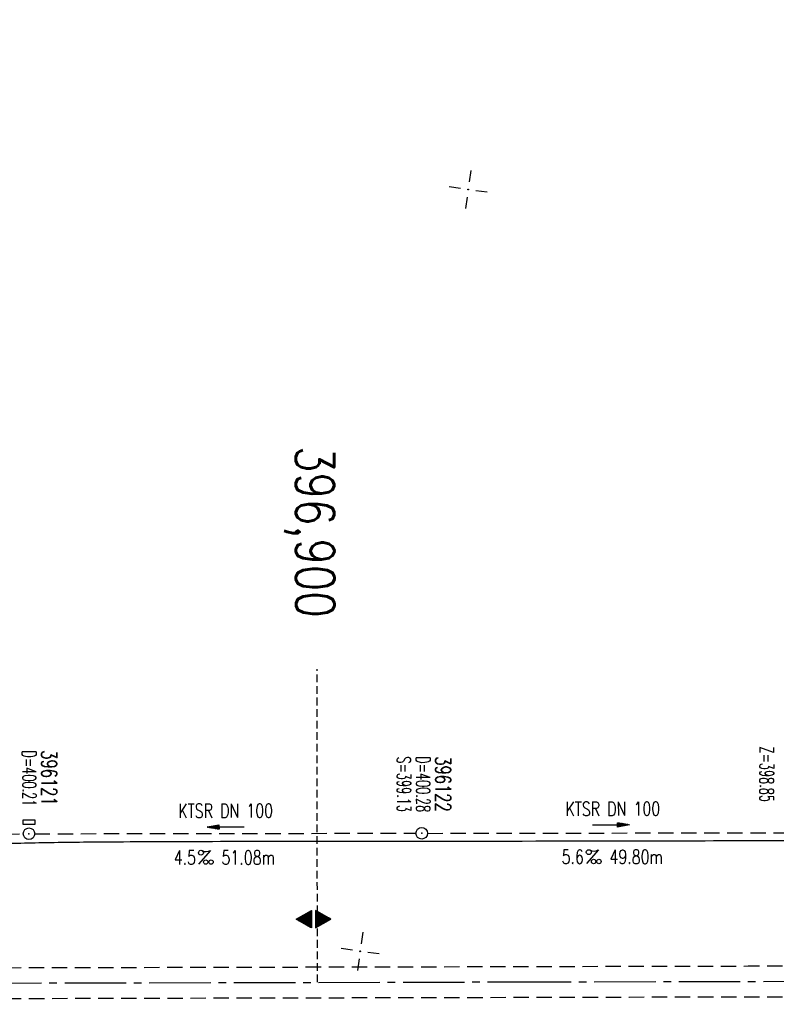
# Model space of a CAD drawing. Extents: x 0 to 1135, y 0 to 594.
# Tile 9 of 44: x 96 to 195, y 328 to 456. Entities that reach past the tile are written whole.
import ezdxf
from ezdxf.enums import TextEntityAlignment as Align

# ---------------------------------------------------------------- set-up
doc = ezdxf.new("R2010")
doc.units = 0
doc.header["$LTSCALE"] = 2
doc.header["$MEASUREMENT"] = 0
for name, pattern in [('ACHSE', [5.5, 4, -0.5, 0.5, -0.5]), ('AUSGEZOGEN', [0]), ('GESTRICH-X2', [1.5, 1, -0.5]), ('GESTRICHELT', [0.75, 0.5, -0.25])]:
    doc.linetypes.add(name, pattern=pattern)
doc.layers.get('0').update_dxf_attribs({"linetype": 'AUSGEZOGEN'})
for name, color, linetype in [('ACHSETOP', 250, 'ACHSE'), ('FBR', 8, 'CONTINUOUS'), ('GEF', 1, 'AUSGEZOGEN'), ('HEKTOM', 250, 'GESTRICHELT'), ('KANAL', 7, 'GESTRICH-X2'), ('MS-UEBERFAHRT', 8, 'GESTRICH-X2'), ('NETZ', 250, 'CONTINUOUS'), ('PFEIL', 7, 'CONTINUOUS'), ('SCHACHTNR', 6, 'CONTINUOUS'), ('SCHSYMBOL', 7, 'CONTINUOUS'), ('TEXTO', 4, 'CONTINUOUS'), ('TEXTU', 4, 'CONTINUOUS')]:
    doc.layers.add(name, color=color, linetype=linetype)
doc.styles.add('ROMANS', font='romans.shx', dxfattribs={"width": 0.8})

# ---------------------------------------------------------------- blocks, each defined once
blk = doc.blocks.new('IKR')
at = {"color": 0}
for p, q in [((0, 1), (0, 2.5)), ((-2.5, 0), (-1, 0)), ((1, 0), (2.5, 0)), ((0, -2.5), (0, -1))]:
    blk.add_line(p, q, dxfattribs=at)
blk.add_circle((0, 0), 0.05, dxfattribs=at)
blk.add_point((0, 0), dxfattribs=at)
blk = doc.blocks.new('GST')
at = {"color": 0}
blk.add_circle((0, 0), 0.75, dxfattribs=at)
blk.add_point((0, 0), dxfattribs=at)
blk = doc.blocks.new('13')
blk.add_lwpolyline([(0.76, 1.22), (-0.75, 1.22), (-0.75, 1.8), (0.76, 1.8)], close=True)
at = {"rotation": 180}
blk.add_blockref('GST', (0, 0), dxfattribs=at)
blk = doc.blocks.new('PROM')
blk.add_line((1.57, 1.82), (0.02, 0.02))
for centre, radius in [((0.32, 1.51), 0.317), ((0.94, 0.29), 0.283), ((1.64, 0.29), 0.283)]:
    blk.add_circle(centre, radius)
blk.add_arc((0.99, 2.68), 1.03, 239.1414, 303.3549)
blk = doc.blocks.new('PFEIL2')
at = {"color": 0}
for p, q in [((0.88, 0), (-2.4, -0.01)), ((0.88, -0.27), (0.88, 0.28)), ((0.88, 0.28), (2.43, 0.01)), ((0.91, 0.27), (0.88, 0.26)), ((0.97, 0.26), (0.88, 0.25)), ((1.02, 0.25), (0.88, 0.23)), ((1.07, 0.24), (0.88, 0.21)), ((1.13, 0.23), (0.88, 0.19)), ((1.18, 0.22), (0.88, 0.17)), ((1.24, 0.21), (0.88, 0.15)), ((1.29, 0.21), (0.88, 0.14)), ((1.34, 0.2), (0.88, 0.12)), ((1.4, 0.19), (0.88, 0.1)), ((1.45, 0.18), (0.88, 0.08)), ((1.51, 0.17), (0.88, 0.06)), ((1.56, 0.16), (0.88, 0.04)), ((1.61, 0.15), (0.88, 0.02)), ((1.67, 0.14), (0.88, 0.01)), ((1.72, 0.13), (0.88, -0.01)), ((1.78, 0.12), (0.88, -0.03)), ((1.83, 0.11), (0.88, -0.05)), ((1.88, 0.1), (0.88, -0.07)), ((1.94, 0.09), (0.88, -0.09)), ((2.05, 0.08), (0.88, -0.12)), ((1.99, 0.08), (0.88, -0.11)), ((2.1, 0.07), (0.88, -0.14)), ((2.15, 0.06), (0.88, -0.16)), ((2.21, 0.05), (0.88, -0.18)), ((2.26, 0.04), (0.88, -0.2)), ((2.32, 0.03), (0.88, -0.22)), ((2.37, 0.02), (0.88, -0.23)), ((2.42, 0.01), (0.88, -0.25)), ((2.43, 0.01), (0.88, -0.27))]:
    blk.add_line(p, q, dxfattribs=at)
blk = doc.blocks.new('10')
blk.add_blockref('GST', (0, 0))
blk = doc.blocks.new('*X18')
at = {"color": 0}
for p, q in [((377.107, 180.991), (378.197, 182.081)), ((377.112, 181.023), (378.187, 182.097)), ((377.116, 180.991), (378.2, 182.075)), ((377.124, 181.044), (378.184, 182.103)), ((377.125, 180.991), (378.203, 182.069)), ((377.133, 180.991), (378.206, 182.064)), ((377.136, 181.065), (378.181, 182.109)), ((377.142, 180.991), (378.21, 182.058)), ((377.148, 181.085), (378.177, 182.114)), ((377.151, 180.991), (378.213, 182.053)), ((377.16, 180.991), (378.216, 182.047)), ((377.161, 181.106), (378.174, 182.12)), ((377.169, 180.991), (378.219, 182.041)), ((377.173, 181.127), (378.171, 182.125)), ((377.178, 180.991), (378.223, 182.036)), ((377.185, 181.148), (378.168, 182.131)), ((377.186, 180.991), (378.226, 182.03)), ((377.195, 180.991), (378.229, 182.025)), ((377.197, 181.169), (378.164, 182.137)), ((377.204, 180.991), (378.232, 182.019)), ((377.209, 181.19), (378.161, 182.142)), ((377.213, 180.991), (378.236, 182.013)), ((377.221, 181.211), (378.158, 182.148)), ((377.222, 180.991), (378.239, 182.008)), ((377.231, 180.991), (378.242, 182.002)), ((377.233, 181.232), (378.155, 182.153)), ((377.239, 180.991), (378.245, 181.997)), ((377.245, 181.253), (378.151, 182.159)), ((377.248, 180.991), (378.248, 181.991)), ((377.257, 181.274), (378.148, 182.165)), ((377.257, 180.991), (378.252, 181.985)), ((377.266, 180.991), (378.255, 181.98)), ((377.269, 181.295), (378.145, 182.17)), ((377.275, 180.991), (378.258, 181.974)), ((377.281, 181.316), (378.142, 182.176)), ((377.284, 180.991), (378.261, 181.969)), ((377.292, 180.991), (378.265, 181.963)), ((377.293, 181.336), (378.138, 182.181)), ((377.301, 180.991), (378.268, 181.957)), ((377.305, 181.357), (378.135, 182.187)), ((377.31, 180.991), (378.271, 181.952)), ((377.318, 181.378), (378.132, 182.193)), ((377.319, 180.991), (378.274, 181.946)), ((377.328, 180.991), (378.278, 181.941)), ((377.33, 181.399), (378.129, 182.198)), ((377.337, 180.991), (378.281, 181.935)), ((377.342, 181.42), (378.126, 182.204)), ((377.346, 180.991), (378.284, 181.929)), ((377.354, 181.441), (378.122, 182.209)), ((377.354, 180.991), (378.287, 181.924)), ((377.363, 180.991), (378.291, 181.918)), ((377.366, 181.462), (378.119, 182.215)), ((377.372, 180.991), (378.294, 181.913)), ((377.378, 181.483), (378.116, 182.221)), ((377.381, 180.991), (378.297, 181.907)), ((377.39, 181.504), (378.113, 182.226)), ((377.39, 180.991), (378.3, 181.901)), ((377.399, 180.991), (378.303, 181.896)), ((377.402, 181.525), (378.109, 182.232)), ((377.407, 180.991), (378.307, 181.89)), ((377.414, 181.546), (378.106, 182.238)), ((377.416, 180.991), (378.31, 181.884)), ((377.425, 180.991), (378.313, 181.879)), ((377.426, 181.566), (378.103, 182.243)), ((377.434, 180.991), (378.316, 181.873)), ((377.438, 181.587), (378.1, 182.249)), ((377.443, 180.991), (378.32, 181.868)), ((377.45, 181.608), (378.096, 182.254)), ((377.452, 180.991), (378.323, 181.862)), ((377.46, 180.991), (378.326, 181.856)), ((377.462, 181.629), (378.093, 182.26)), ((377.469, 180.991), (378.329, 181.851)), ((377.474, 181.65), (378.09, 182.266)), ((377.478, 180.991), (378.333, 181.845)), ((377.487, 181.671), (378.087, 182.271)), ((377.487, 180.991), (378.336, 181.84)), ((377.496, 180.991), (378.339, 181.834)), ((377.499, 181.692), (378.083, 182.277)), ((377.505, 180.991), (378.342, 181.828)), ((377.511, 181.713), (378.08, 182.282)), ((377.513, 180.991), (378.346, 181.823)), ((377.522, 180.991), (378.349, 181.817)), ((377.523, 181.734), (378.077, 182.288)), ((377.531, 180.991), (378.352, 181.812)), ((377.535, 181.755), (378.074, 182.294)), ((377.54, 180.991), (378.355, 181.806)), ((377.547, 181.776), (378.071, 182.299)), ((377.549, 180.991), (378.358, 181.8)), ((377.558, 180.991), (378.362, 181.795)), ((377.559, 181.796), (378.067, 182.305)), ((377.566, 180.991), (378.365, 181.789)), ((377.571, 181.817), (378.064, 182.31)), ((377.575, 180.991), (378.368, 181.784)), ((377.583, 181.838), (378.061, 182.316)), ((377.584, 180.991), (378.371, 181.778)), ((377.593, 180.991), (378.375, 181.772)), ((377.595, 181.859), (378.058, 182.322)), ((377.602, 180.991), (378.378, 181.767)), ((377.607, 181.88), (378.054, 182.327)), ((377.611, 180.991), (378.381, 181.761)), ((377.619, 181.901), (378.051, 182.333)), ((377.62, 180.991), (378.384, 181.756)), ((377.628, 180.991), (378.388, 181.75)), ((377.631, 181.922), (378.048, 182.338)), ((377.637, 180.991), (378.391, 181.744)), ((377.644, 181.943), (378.045, 182.344)), ((377.646, 180.991), (378.394, 181.739)), ((377.655, 180.991), (378.397, 181.733)), ((377.656, 181.964), (378.041, 182.35)), ((377.664, 180.991), (378.401, 181.728)), ((377.668, 181.985), (378.038, 182.355)), ((377.673, 180.991), (378.404, 181.722)), ((377.68, 182.006), (378.035, 182.361)), ((377.681, 180.991), (378.407, 181.716)), ((377.69, 180.991), (378.41, 181.711)), ((377.692, 182.027), (378.032, 182.366)), ((377.699, 180.991), (378.413, 181.705)), ((377.704, 182.047), (378.028, 182.372)), ((377.708, 180.991), (378.417, 181.7)), ((377.716, 182.068), (378.025, 182.378)), ((377.717, 180.991), (378.42, 181.694)), ((377.726, 180.991), (378.423, 181.688)), ((377.728, 182.089), (378.022, 182.383)), ((377.734, 180.991), (378.426, 181.683)), ((377.74, 182.11), (378.019, 182.389)), ((377.743, 180.991), (378.43, 181.677)), ((377.752, 182.131), (378.016, 182.394)), ((377.752, 180.991), (378.433, 181.672)), ((377.761, 180.991), (378.436, 181.666)), ((377.764, 182.152), (378.012, 182.4)), ((377.77, 180.991), (378.439, 181.66)), ((377.776, 182.173), (378.009, 182.406)), ((377.779, 180.991), (378.443, 181.655)), ((377.787, 180.991), (378.446, 181.649)), ((377.788, 182.194), (378.006, 182.411)), ((377.796, 180.991), (378.449, 181.644)), ((377.8, 182.215), (378.003, 182.417)), ((377.805, 180.991), (378.452, 181.638)), ((377.813, 182.236), (377.999, 182.422)), ((377.814, 180.991), (378.456, 181.632)), ((377.823, 180.991), (378.459, 181.627)), ((377.825, 182.257), (377.996, 182.428)), ((377.832, 180.991), (378.462, 181.621)), ((377.837, 182.277), (377.993, 182.434)), ((377.84, 180.991), (378.465, 181.616)), ((377.849, 182.298), (377.99, 182.439)), ((377.849, 180.991), (378.468, 181.61)), ((377.858, 180.991), (378.472, 181.604)), ((377.861, 182.319), (377.986, 182.445)), ((377.867, 180.991), (378.475, 181.599)), ((377.873, 182.34), (377.983, 182.45)), ((377.876, 180.991), (378.478, 181.593)), ((377.885, 182.361), (377.98, 182.456)), ((377.885, 180.991), (378.481, 181.588)), ((377.894, 180.991), (378.485, 181.582)), ((377.897, 182.382), (377.977, 182.462)), ((377.902, 180.991), (378.488, 181.576)), ((377.909, 182.403), (377.973, 182.467)), ((377.911, 180.991), (378.491, 181.571)), ((377.92, 180.991), (378.494, 181.565)), ((377.921, 182.424), (377.97, 182.473)), ((377.929, 180.991), (378.498, 181.559)), ((377.933, 182.445), (377.967, 182.478)), ((377.938, 180.991), (378.501, 181.554)), ((377.945, 182.466), (377.964, 182.484)), ((377.947, 180.991), (378.504, 181.548)), ((377.955, 180.991), (378.507, 181.543)), ((377.964, 180.991), (378.511, 181.537)), ((377.973, 180.991), (378.514, 181.531)), ((377.099, 180.568), (377.108, 180.577)), ((377.102, 180.562), (377.117, 180.577)), ((377.106, 180.556), (377.126, 180.577)), ((377.109, 180.551), (377.135, 180.577)), ((377.112, 180.545), (377.144, 180.577)), ((377.115, 180.54), (377.153, 180.577)), ((377.119, 180.534), (377.161, 180.577)), ((377.122, 180.528), (377.17, 180.577)), ((377.125, 180.523), (377.179, 180.577)), ((377.128, 180.517), (377.188, 180.577)), ((377.131, 180.512), (377.197, 180.577)), ((377.135, 180.506), (377.206, 180.577)), ((377.138, 180.5), (377.214, 180.577)), ((377.141, 180.495), (377.223, 180.577)), ((377.144, 180.489), (377.232, 180.577)), ((377.148, 180.484), (377.241, 180.577)), ((377.151, 180.478), (377.25, 180.577)), ((377.154, 180.472), (377.259, 180.577)), ((377.157, 180.467), (377.267, 180.577)), ((377.161, 180.461), (377.276, 180.577)), ((377.164, 180.456), (377.285, 180.577)), ((377.167, 180.45), (377.294, 180.577)), ((377.17, 180.444), (377.303, 180.577)), ((377.174, 180.439), (377.312, 180.577)), ((377.177, 180.433), (377.32, 180.577)), ((377.18, 180.428), (377.329, 180.577)), ((377.183, 180.422), (377.338, 180.577)), ((377.186, 180.416), (377.347, 180.577)), ((377.19, 180.411), (377.356, 180.577)), ((377.193, 180.405), (377.365, 180.577)), ((377.196, 180.4), (377.373, 180.577)), ((377.199, 180.394), (377.382, 180.577)), ((377.203, 180.388), (377.391, 180.577)), ((377.206, 180.383), (377.4, 180.577)), ((377.209, 180.377), (377.409, 180.577)), ((377.212, 180.372), (377.418, 180.577)), ((377.216, 180.366), (377.427, 180.577)), ((377.219, 180.36), (377.435, 180.577)), ((377.222, 180.355), (377.444, 180.577)), ((377.225, 180.349), (377.453, 180.577)), ((377.229, 180.344), (377.462, 180.577)), ((377.232, 180.338), (377.471, 180.577)), ((377.235, 180.332), (377.48, 180.577)), ((377.238, 180.327), (377.488, 180.577)), ((377.241, 180.321), (377.497, 180.577)), ((377.245, 180.315), (377.506, 180.577)), ((377.248, 180.31), (377.515, 180.577)), ((377.251, 180.304), (377.524, 180.577)), ((377.254, 180.299), (377.533, 180.577)), ((377.258, 180.293), (377.541, 180.577)), ((377.261, 180.287), (377.55, 180.577)), ((377.264, 180.282), (377.559, 180.577)), ((377.267, 180.276), (377.568, 180.577)), ((377.271, 180.271), (377.577, 180.577)), ((377.274, 180.265), (377.586, 180.577)), ((377.277, 180.259), (377.594, 180.577)), ((377.28, 180.254), (377.603, 180.577)), ((377.284, 180.248), (377.612, 180.577)), ((377.287, 180.243), (377.621, 180.577)), ((377.29, 180.237), (377.63, 180.577)), ((377.293, 180.231), (377.639, 180.577)), ((377.296, 180.226), (377.647, 180.577)), ((377.3, 180.22), (377.656, 180.577)), ((377.303, 180.215), (377.665, 180.577)), ((377.306, 180.209), (377.674, 180.577)), ((377.309, 180.203), (377.683, 180.577)), ((377.313, 180.198), (377.692, 180.577)), ((377.316, 180.192), (377.701, 180.577)), ((377.319, 180.187), (377.709, 180.577)), ((377.322, 180.181), (377.718, 180.577)), ((377.326, 180.175), (377.727, 180.577)), ((377.329, 180.17), (377.736, 180.577)), ((377.332, 180.164), (377.745, 180.577)), ((377.335, 180.159), (377.754, 180.577)), ((377.339, 180.153), (377.762, 180.577)), ((377.342, 180.147), (377.771, 180.577)), ((377.345, 180.142), (377.78, 180.577)), ((377.348, 180.136), (377.789, 180.577)), ((377.351, 180.131), (377.798, 180.577)), ((377.355, 180.125), (377.807, 180.577)), ((377.358, 180.119), (377.815, 180.577)), ((377.361, 180.114), (377.824, 180.577)), ((377.364, 180.108), (377.833, 180.577)), ((377.368, 180.103), (377.842, 180.577)), ((377.371, 180.097), (377.851, 180.577)), ((377.374, 180.091), (377.86, 180.577)), ((377.377, 180.086), (377.868, 180.577)), ((377.381, 180.08), (377.877, 180.577)), ((377.384, 180.075), (377.886, 180.577)), ((377.387, 180.069), (377.895, 180.577)), ((377.39, 180.063), (377.904, 180.577)), ((377.394, 180.058), (377.913, 180.577)), ((377.397, 180.052), (377.921, 180.577)), ((377.4, 180.047), (377.93, 180.577)), ((377.403, 180.041), (377.939, 180.577)), ((377.406, 180.035), (377.948, 180.577)), ((377.41, 180.03), (377.957, 180.577)), ((377.413, 180.024), (377.966, 180.577)), ((377.416, 180.018), (377.975, 180.577)), ((377.419, 180.013), (377.983, 180.577)), ((377.423, 180.007), (377.992, 180.577)), ((377.426, 180.002), (378.001, 180.577)), ((377.429, 179.996), (378.01, 180.577)), ((377.432, 179.99), (378.019, 180.577)), ((377.436, 179.985), (378.028, 180.577)), ((377.439, 179.979), (378.036, 180.577)), ((377.442, 179.974), (378.045, 180.577)), ((377.445, 179.968), (378.054, 180.577)), ((377.449, 179.962), (378.063, 180.577)), ((377.452, 179.957), (378.072, 180.577)), ((377.455, 179.951), (378.081, 180.577)), ((377.458, 179.946), (378.089, 180.577)), ((377.461, 179.94), (378.098, 180.577)), ((377.465, 179.934), (378.107, 180.577)), ((377.468, 179.929), (378.116, 180.577)), ((377.471, 179.923), (378.125, 180.577)), ((377.474, 179.918), (378.134, 180.577)), ((377.478, 179.912), (378.142, 180.577)), ((377.481, 179.906), (378.151, 180.577)), ((377.484, 179.901), (378.16, 180.577)), ((377.487, 179.895), (378.169, 180.577)), ((377.491, 179.89), (378.178, 180.577)), ((377.494, 179.884), (378.187, 180.577)), ((377.497, 179.878), (378.196, 180.577)), ((377.5, 179.873), (378.204, 180.577)), ((377.504, 179.867), (378.213, 180.577)), ((377.507, 179.862), (378.222, 180.577)), ((377.51, 179.856), (378.231, 180.577)), ((377.513, 179.85), (378.24, 180.577)), ((377.516, 179.845), (378.249, 180.577)), ((377.52, 179.839), (378.257, 180.577)), ((377.523, 179.834), (378.266, 180.577)), ((377.526, 179.828), (378.275, 180.577)), ((377.529, 179.822), (378.284, 180.577)), ((377.533, 179.817), (378.293, 180.577)), ((377.536, 179.811), (378.302, 180.577)), ((377.539, 179.806), (378.31, 180.577)), ((377.542, 179.8), (378.319, 180.577)), ((377.546, 179.794), (378.328, 180.577)), ((377.549, 179.789), (378.337, 180.577)), ((377.552, 179.783), (378.346, 180.577)), ((377.555, 179.778), (378.355, 180.577)), ((377.559, 179.772), (378.363, 180.577)), ((377.562, 179.766), (378.372, 180.577)), ((377.565, 179.761), (378.381, 180.577)), ((377.568, 179.755), (378.39, 180.577)), ((377.571, 179.75), (378.399, 180.577)), ((377.575, 179.744), (378.408, 180.577)), ((377.578, 179.738), (378.416, 180.577)), ((377.581, 179.733), (378.425, 180.577)), ((377.584, 179.727), (378.434, 180.577)), ((377.588, 179.722), (378.443, 180.577)), ((377.591, 179.716), (378.452, 180.577)), ((377.594, 179.71), (378.461, 180.577)), ((377.597, 179.705), (378.47, 180.577)), ((377.601, 179.699), (378.478, 180.577)), ((377.604, 179.693), (378.487, 180.577)), ((377.607, 179.688), (378.496, 180.577)), ((377.61, 179.682), (378.505, 180.577)), ((377.614, 179.677), (378.514, 180.577)), ((377.617, 179.671), (378.523, 180.577)), ((377.62, 179.665), (378.531, 180.577)), ((377.623, 179.66), (378.54, 180.577)), ((377.626, 179.654), (378.549, 180.577)), ((377.63, 179.649), (378.558, 180.577)), ((377.633, 179.643), (378.567, 180.577)), ((377.636, 179.637), (378.576, 180.577)), ((377.639, 179.632), (378.584, 180.577)), ((377.643, 179.626), (378.593, 180.577)), ((377.646, 179.621), (378.602, 180.577)), ((377.649, 179.615), (378.611, 180.577)), ((377.652, 179.609), (378.62, 180.577)), ((377.656, 179.604), (378.629, 180.577)), ((377.659, 179.598), (378.637, 180.577)), ((377.662, 179.593), (378.646, 180.577)), ((377.665, 179.587), (378.655, 180.577)), ((377.669, 179.581), (378.664, 180.577)), ((377.672, 179.576), (378.673, 180.577)), ((377.675, 179.57), (378.682, 180.577)), ((377.678, 179.565), (378.69, 180.577)), ((377.681, 179.559), (378.699, 180.577)), ((377.685, 179.553), (378.708, 180.577)), ((377.688, 179.548), (378.717, 180.577)), ((377.691, 179.542), (378.726, 180.577)), ((377.694, 179.537), (378.735, 180.577)), ((377.698, 179.531), (378.744, 180.577)), ((377.701, 179.525), (378.752, 180.577)), ((377.704, 179.52), (378.761, 180.577)), ((377.707, 179.514), (378.77, 180.577)), ((377.711, 179.509), (378.779, 180.577)), ((377.714, 179.503), (378.788, 180.577)), ((377.717, 179.497), (378.797, 180.577)), ((377.72, 179.492), (378.805, 180.577)), ((377.724, 179.486), (378.814, 180.577)), ((377.982, 180.991), (378.517, 181.526)), ((377.991, 180.991), (378.52, 181.52)), ((378, 180.991), (378.523, 181.515)), ((378.008, 180.991), (378.527, 181.509)), ((378.017, 180.991), (378.53, 181.503)), ((378.026, 180.991), (378.533, 181.498)), ((378.035, 180.991), (378.536, 181.492)), ((378.044, 180.991), (378.54, 181.487)), ((378.053, 180.991), (378.543, 181.481)), ((378.061, 180.991), (378.546, 181.475)), ((378.07, 180.991), (378.549, 181.47)), ((378.079, 180.991), (378.553, 181.464)), ((378.088, 180.991), (378.556, 181.459)), ((378.097, 180.991), (378.559, 181.453)), ((378.106, 180.991), (378.562, 181.447)), ((378.114, 180.991), (378.565, 181.442)), ((378.123, 180.991), (378.569, 181.436)), ((378.132, 180.991), (378.572, 181.431)), ((378.141, 180.991), (378.575, 181.425)), ((378.15, 180.991), (378.578, 181.419)), ((378.159, 180.991), (378.582, 181.414)), ((378.168, 180.991), (378.585, 181.408)), ((378.176, 180.991), (378.588, 181.403)), ((378.185, 180.991), (378.591, 181.397)), ((378.194, 180.991), (378.595, 181.391)), ((378.203, 180.991), (378.598, 181.386)), ((378.212, 180.991), (378.601, 181.38)), ((378.221, 180.991), (378.604, 181.375)), ((378.229, 180.991), (378.608, 181.369)), ((378.238, 180.991), (378.611, 181.363)), ((378.247, 180.991), (378.614, 181.358)), ((378.256, 180.991), (378.617, 181.352)), ((378.265, 180.991), (378.62, 181.347)), ((378.274, 180.991), (378.624, 181.341)), ((378.282, 180.991), (378.627, 181.335)), ((378.291, 180.991), (378.63, 181.33)), ((378.3, 180.991), (378.633, 181.324)), ((378.309, 180.991), (378.637, 181.319)), ((378.318, 180.991), (378.64, 181.313)), ((378.327, 180.991), (378.643, 181.307)), ((378.335, 180.991), (378.646, 181.302)), ((378.344, 180.991), (378.65, 181.296)), ((378.353, 180.991), (378.653, 181.291)), ((378.362, 180.991), (378.656, 181.285)), ((378.371, 180.991), (378.659, 181.279)), ((378.38, 180.991), (378.663, 181.274)), ((378.388, 180.991), (378.666, 181.268)), ((378.397, 180.991), (378.669, 181.262)), ((378.406, 180.991), (378.672, 181.257)), ((378.415, 180.991), (378.675, 181.251)), ((378.424, 180.991), (378.679, 181.246)), ((378.433, 180.991), (378.682, 181.24)), ((378.442, 180.991), (378.685, 181.234)), ((378.45, 180.991), (378.688, 181.229)), ((378.459, 180.991), (378.692, 181.223)), ((378.468, 180.991), (378.695, 181.218)), ((378.477, 180.991), (378.698, 181.212)), ((378.486, 180.991), (378.701, 181.206)), ((378.495, 180.991), (378.705, 181.201)), ((378.503, 180.991), (378.708, 181.195)), ((378.512, 180.991), (378.711, 181.19)), ((378.521, 180.991), (378.714, 181.184)), ((378.53, 180.991), (378.718, 181.178)), ((378.539, 180.991), (378.721, 181.173)), ((378.548, 180.991), (378.724, 181.167)), ((378.556, 180.991), (378.727, 181.162)), ((378.565, 180.991), (378.73, 181.156)), ((378.574, 180.991), (378.734, 181.15)), ((378.583, 180.991), (378.737, 181.145)), ((378.592, 180.991), (378.74, 181.139)), ((378.601, 180.991), (378.743, 181.134)), ((378.609, 180.991), (378.747, 181.128)), ((378.618, 180.991), (378.75, 181.122)), ((378.627, 180.991), (378.753, 181.117)), ((378.636, 180.991), (378.756, 181.111)), ((378.645, 180.991), (378.76, 181.106)), ((378.654, 180.991), (378.763, 181.1)), ((378.662, 180.991), (378.766, 181.094)), ((378.671, 180.991), (378.769, 181.089)), ((378.68, 180.991), (378.773, 181.083)), ((378.689, 180.991), (378.776, 181.078)), ((378.698, 180.991), (378.779, 181.072)), ((378.707, 180.991), (378.782, 181.066)), ((378.716, 180.991), (378.785, 181.061)), ((378.724, 180.991), (378.789, 181.055)), ((378.733, 180.991), (378.792, 181.05)), ((378.742, 180.991), (378.795, 181.044)), ((378.751, 180.991), (378.798, 181.038)), ((378.76, 180.991), (378.802, 181.033)), ((378.769, 180.991), (378.805, 181.027)), ((378.777, 180.991), (378.808, 181.022)), ((378.786, 180.991), (378.811, 181.016)), ((378.795, 180.991), (378.815, 181.01)), ((378.804, 180.991), (378.818, 181.005)), ((378.813, 180.991), (378.821, 180.999)), ((377.733, 179.469), (378.806, 180.542)), ((377.736, 179.464), (378.794, 180.521)), ((377.74, 179.458), (378.781, 180.5)), ((377.743, 179.453), (378.769, 180.479)), ((377.746, 179.447), (378.757, 180.458)), ((377.749, 179.441), (378.745, 180.437)), ((377.753, 179.436), (378.733, 180.416)), ((377.756, 179.43), (378.721, 180.395)), ((377.759, 179.425), (378.709, 180.374)), ((377.762, 179.419), (378.697, 180.353)), ((377.766, 179.413), (378.685, 180.333)), ((377.769, 179.408), (378.673, 180.312)), ((377.772, 179.402), (378.661, 180.291)), ((377.775, 179.396), (378.649, 180.27)), ((377.779, 179.391), (378.637, 180.249)), ((377.782, 179.385), (378.624, 180.228)), ((377.785, 179.38), (378.612, 180.207)), ((377.788, 179.374), (378.6, 180.186)), ((377.791, 179.368), (378.588, 180.165)), ((377.795, 179.363), (378.576, 180.144)), ((377.798, 179.357), (378.564, 180.123)), ((377.801, 179.352), (378.552, 180.103)), ((377.804, 179.346), (378.54, 180.082)), ((377.808, 179.34), (378.528, 180.061)), ((377.811, 179.335), (378.516, 180.04)), ((377.814, 179.329), (378.504, 180.019)), ((377.817, 179.324), (378.492, 179.998)), ((377.821, 179.318), (378.48, 179.977)), ((377.824, 179.312), (378.468, 179.956)), ((377.827, 179.307), (378.455, 179.935)), ((377.83, 179.301), (378.443, 179.914)), ((377.834, 179.296), (378.431, 179.893)), ((377.837, 179.29), (378.419, 179.872)), ((377.84, 179.284), (378.407, 179.852)), ((377.843, 179.279), (378.395, 179.831)), ((377.846, 179.273), (378.383, 179.81)), ((377.85, 179.268), (378.371, 179.789)), ((377.853, 179.262), (378.359, 179.768)), ((377.856, 179.256), (378.347, 179.747)), ((377.859, 179.251), (378.335, 179.726)), ((377.863, 179.245), (378.323, 179.705)), ((377.866, 179.24), (378.311, 179.684)), ((377.869, 179.234), (378.298, 179.663)), ((377.872, 179.228), (378.286, 179.642)), ((377.876, 179.223), (378.274, 179.622)), ((377.879, 179.217), (378.262, 179.601)), ((377.882, 179.212), (378.25, 179.58)), ((377.885, 179.206), (378.238, 179.559)), ((377.889, 179.2), (378.226, 179.538)), ((377.892, 179.195), (378.214, 179.517)), ((377.895, 179.189), (378.202, 179.496)), ((377.898, 179.184), (378.19, 179.475)), ((377.901, 179.178), (378.178, 179.454)), ((377.905, 179.172), (378.166, 179.433)), ((377.908, 179.167), (378.154, 179.412)), ((377.911, 179.161), (378.142, 179.391)), ((377.914, 179.156), (378.129, 179.371)), ((377.918, 179.15), (378.117, 179.35)), ((377.921, 179.144), (378.105, 179.329)), ((377.924, 179.139), (378.093, 179.308)), ((377.927, 179.133), (378.081, 179.287)), ((377.931, 179.128), (378.069, 179.266)), ((377.934, 179.122), (378.057, 179.245)), ((377.937, 179.116), (378.045, 179.224)), ((377.94, 179.111), (378.033, 179.203)), ((377.944, 179.105), (378.021, 179.182)), ((377.947, 179.1), (378.009, 179.161)), ((377.95, 179.094), (377.997, 179.141)), ((377.953, 179.088), (377.985, 179.12)), ((377.956, 179.083), (377.972, 179.099))]:
    blk.add_line(p, q, dxfattribs=at)
blk = doc.blocks.new('HOCHP')
for points in [[(-0.01, 2.24), (-1.15, 0.27), (1.12, 0.27)], [(-0.01, -2.24), (-1.15, -0.27), (1.12, -0.27)]]:
    blk.add_lwpolyline(points, close=True)
at = {"xscale": 1.311372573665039, "yscale": 1.311372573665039, "zscale": 1.311372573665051}
blk.add_blockref('*X18', (-495.66, -237.08), dxfattribs=at)

msp = doc.modelspace()

# ---------------------------------------------------------------- linework, layer by layer
at = {"layer": 'ACHSETOP'}
msp.add_lwpolyline([(25, 330.96), (159.86, 331.26), (434.86, 331.88), (684.86, 332.45), (859.86, 332.84), (950, 333.04)], dxfattribs=at)
at = {"layer": 'FBR'}
msp.add_lwpolyline([(25, 348.09, 0.000064), (27.36, 348.1, -0.000154), (41.01, 348.14, -0.00071), (49.31, 348.15, 0.000942), (55.56, 348.16, 0.004701), (59.41, 348.21, 0.001479), (71.64, 348.52, 0.003199), (83.32, 348.93, -0.004067), (92.51, 349.23, -0.001567), (100.07, 349.39, -0.0027), (104.46, 349.45, -0.000775), (111.4, 349.5, -0.000609), (120.23, 349.53, -0.000487), (152.67, 349.57, 0.000558), (180.98, 349.61, 0.000056), (198.3, 349.65, -0.000026), (235.49, 349.75, -0.000211)], format="xyb", dxfattribs=at)
at = {"layer": 'HEKTOM'}
msp.add_line((134.87, 331.21), (134.83, 371.92), dxfattribs=at)
at = {"layer": 'KANAL'}
for p, q in [((49.14, 349.16), (96.61, 350.51)), ((98.09, 350.52), (147.69, 350.59)), ((149.17, 350.57), (197.47, 350.66))]:
    msp.add_line(p, q, dxfattribs=at)
at = {"layer": 'MS-UEBERFAHRT', "flags": 128}
for points in [[(40.34, 332.99), (159.85, 333.26, 0.000002), (284.04, 333.54, -0.000001)], [(40.36, 328.99), (159.86, 329.26, 0.000002), (284.13, 329.54, -0.000001)]]:
    msp.add_lwpolyline(points, format="xyb", dxfattribs=at)

# ---------------------------------------------------------------- block references
at = {"layer": 'GEF', "rotation": 270.1292971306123}
msp.add_blockref('HOCHP', (134.36, 339.41), dxfattribs=at)
at = {"layer": 'NETZ', "rotation": 171.9288}
for p in [(154.47, 434.25), (140.43, 335.24)]:
    msp.add_blockref('IKR', p, dxfattribs=at)
at = {"layer": 'PFEIL'}
for p, rotation in [((122.95, 351.41), 180.0654595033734), ((173.03, 351.65), 0.1140595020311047)]:
    msp.add_blockref('PFEIL2', p, dxfattribs=dict(at, rotation=rotation))
at = {"layer": 'SCHSYMBOL', "rotation": 0.1293595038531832}
for name, p in [('13', (97.36, 350.52)), ('10', (148.43, 350.58))]:
    msp.add_blockref(name, p, dxfattribs=at)
at = {"layer": 'TEXTU'}
for p, rotation in [((119.4, 346.54), 0.06545950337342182), ((169.84, 346.62), 0.1140595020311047)]:
    msp.add_blockref('PROM', p, dxfattribs=dict(at, rotation=rotation))

# ---------------------------------------------------------------- texts
at = {"layer": 'HEKTOM', "style": 'ROMANS', "width": 0.8}
msp.add_text('396,900', height=5, rotation=270.1294, dxfattribs=at).set_placement((132.04, 400.89))
at = {"layer": 'SCHACHTNR', "style": 'ROMANS'}
for s, height, width, p in [('D=400.21', 1.8, 0.6, (96.49, 361.34)), ('396121', 2, 0.7, (98.98, 361.37)), ('Z=398.85', 1.8, 0.6, (192.4, 361.86)), ('S=399.13', 1.8, 0.6, (145.22, 360.56)), ('D=400.28', 1.8, 0.6, (147.72, 360.59)), ('396122', 2, 0.7, (150.21, 360.58))]:
    msp.add_text(s, height=height, rotation=270.1294, dxfattribs=dict(at, width=width)).set_placement(p)
at = {"layer": 'TEXTO', "style": 'ROMANS', "width": 0.75}
for rotation, p in [(0.1141, (173.28, 352.87)), (0.0655, (122.94, 352.61))]:
    msp.add_text('KTSR DN 100', height=1.8, rotation=rotation, dxfattribs=at).set_placement(p, align=Align.CENTER)
at = {"layer": 'TEXTU', "style": 'ROMANS', "width": 0.75}
for s, rotation, p in [('4.5', 0.0655, (116.18, 346.53)), ('51.08m', 0.0655, (122.4, 346.53)), ('5.6', 0.1141, (166.63, 346.61)), ('49.80m', 0.1141, (172.85, 346.61))]:
    msp.add_text(s, height=1.8, rotation=rotation, dxfattribs=at).set_placement(p)

doc.saveas('drawing.dxf')
